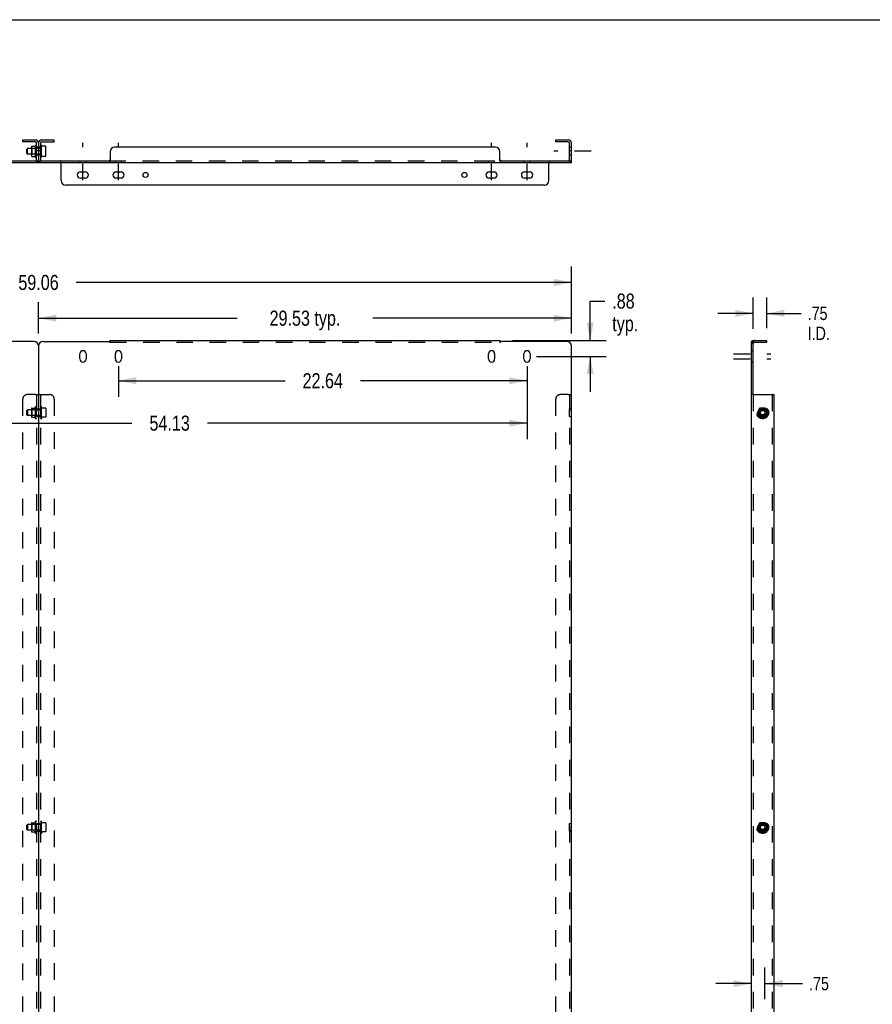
# Model space of a CAD drawing. Header units: inches. Extents: x 0 to 167, y 0 to 108.
# Tile 4 of 6: x 38 to 86, y 54 to 108. Entities that reach past the tile are written whole.
import ezdxf

# ---------------------------------------------------------------- set-up
doc = ezdxf.new("R2010")
doc.units = ezdxf.units.IN
doc.header["$LTSCALE"] = 9.188291
doc.header["$MEASUREMENT"] = 0
doc.linetypes.add('DASHED', pattern=[0.2, 0.1, -0.1])
doc.linetypes.add('HIDDEN', pattern=[0.2, 0.1, -0.1])
doc.layers.get('0').update_dxf_attribs({"linetype": 'CONTINUOUS'})
doc.layers.add('02___PRT_ALL_AXES', color=7, linetype='CONTINUOUS')
doc.layers.add('DEFAULT_2', color=8, linetype='HIDDEN')
doc.styles.get("Standard").update_dxf_attribs({"font": 'txt', "width": 0.8})
doc.dimstyles.new('DIMSTYLE_1', dxfattribs={"dimtxt": 0.835299, "dimasz": 0.982705, "dimexe": 0.09, "dimexo": 0.07, "dimgap": 0.0425, "dimtad": 0, "dimtih": 1, "dimtoh": 1, "dimzin": 4, "dimdsep": 46, "dimtxsty": 'Standard', "dimblk": '_FILLED', "dimblk1": '_FILLED', "dimblk2": '_FILLED', "dimcen": 0.09, "dimadec": 0, "dimazin": 0, "dimtfac": 1, "dimtofl": 0, "dimtmove": 0, "dimatfit": 3, "dimldrblk": '_FILLED', "dimfxl": 0, "dimtolj": 1, "dimtzin": 4, "dimarcsym": 0})
doc.dimstyles.new('DIMSTYLE_2', dxfattribs={"dimtxt": 0.737029, "dimasz": 0.982705, "dimexe": 0.09, "dimexo": 0.07, "dimgap": 0.0375, "dimtad": 0, "dimtih": 1, "dimtoh": 1, "dimzin": 4, "dimdsep": 46, "dimtxsty": 'Standard', "dimblk": '_FILLED', "dimblk1": '_FILLED', "dimblk2": '_FILLED', "dimcen": 0.09, "dimadec": 0, "dimazin": 0, "dimtfac": 1, "dimtofl": 0, "dimtmove": 0, "dimatfit": 3, "dimldrblk": '_FILLED', "dimfxl": 0, "dimtolj": 1, "dimtzin": 4, "dimarcsym": 0})

# ---------------------------------------------------------------- blocks, each defined once
blk = doc.blocks.new('_FILLED')
at = {"color": 0, "linetype": 'ByBlock'}
blk.add_solid([(0, 0), (-1, 0.2), (-1, -0.2)], dxfattribs=at)
blk = doc.blocks.new('*D2')
at = {"color": 2, "linetype": 'Continuous'}
for p, q in [((9.89, 90.723), (9.89, 94.434)), ((68.945, 90.723), (68.945, 94.434)), ((9.89, 93.549), (37.329, 93.549)), ((68.945, 93.549), (41.505, 93.549))]:
    blk.add_line(p, q, dxfattribs=at)
at = {"color": 2, "linetype": 'Continuous', "xscale": 0.9827048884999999, "yscale": 0.9827048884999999, "zscale": 0.9827048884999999, "rotation": 180}
blk.add_blockref('_FILLED', (9.89, 93.549), dxfattribs=at)
at = {"color": 2, "linetype": 'Continuous', "xscale": 0.9827048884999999, "yscale": 0.9827048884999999, "zscale": 0.9827048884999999}
blk.add_blockref('_FILLED', (68.945, 93.549), dxfattribs=at)
at = {"color": 2, "linetype": 'Continuous', "insert": (39.417, 93.967), "char_height": 0.8353, "width": 3.3412, "attachment_point": 2, "line_spacing_factor": 0.9}
blk.add_mtext('59.06', dxfattribs=at)
blk = doc.blocks.new('*D5')
at = {"color": 2, "linetype": 'Continuous'}
for p, q in [((79.661, 53.869), (79.661, 55.606)), ((78.911, 54.722), (76.946, 54.722)), ((79.661, 54.722), (81.743, 54.722))]:
    blk.add_line(p, q, dxfattribs=at)
at = {"color": 2, "linetype": 'Continuous', "xscale": 0.9827048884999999, "yscale": 0.9827048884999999, "zscale": 0.9827048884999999}
blk.add_blockref('_FILLED', (78.911, 54.722), dxfattribs=at)
at = {"color": 2, "linetype": 'Continuous', "xscale": 0.9827048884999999, "yscale": 0.9827048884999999, "zscale": 0.9827048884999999, "rotation": 180}
blk.add_blockref('_FILLED', (79.661, 54.722), dxfattribs=at)
at = {"color": 2, "linetype": 'Continuous', "insert": (82.111, 55.09), "char_height": 0.737, "width": 1.76887, "attachment_point": 1, "line_spacing_factor": 0.9}
blk.add_mtext('.75', dxfattribs=at)
blk = doc.blocks.new('*D7')
at = {"color": 2, "linetype": 'Continuous'}
for p, q in [((79.015, 90.973), (79.015, 92.72)), ((79.765, 91.025), (79.765, 92.72)), ((79.015, 91.835), (77.05, 91.835)), ((79.765, 91.835), (81.666, 91.835))]:
    blk.add_line(p, q, dxfattribs=at)
at = {"color": 2, "linetype": 'Continuous', "xscale": 0.9827048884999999, "yscale": 0.9827048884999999, "zscale": 0.9827048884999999}
blk.add_blockref('_FILLED', (79.015, 91.835), dxfattribs=at)
at = {"color": 2, "linetype": 'Continuous', "xscale": 0.9827048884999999, "yscale": 0.9827048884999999, "zscale": 0.9827048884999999, "rotation": 180}
blk.add_blockref('_FILLED', (79.765, 91.835), dxfattribs=at)
at = {"color": 2, "linetype": 'Continuous', "insert": (82.034, 92.204), "char_height": 0.737, "width": 2.35849, "attachment_point": 1, "line_spacing_factor": 0.9}
blk.add_mtext('.75\\PI.D.', dxfattribs=at)
blk = doc.blocks.new('*D8')
at = {"color": 2, "linetype": 'Continuous'}
for p, q in [((39.417, 90.723), (39.417, 92.454)), ((68.945, 90.723), (68.945, 92.454)), ((39.417, 91.57), (50.422, 91.57)), ((68.945, 91.57), (57.94, 91.57))]:
    blk.add_line(p, q, dxfattribs=at)
at = {"color": 2, "linetype": 'Continuous', "xscale": 0.9827048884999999, "yscale": 0.9827048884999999, "zscale": 0.9827048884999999, "rotation": 180}
blk.add_blockref('_FILLED', (39.417, 91.57), dxfattribs=at)
at = {"color": 2, "linetype": 'Continuous', "xscale": 0.9827048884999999, "yscale": 0.9827048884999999, "zscale": 0.9827048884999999}
blk.add_blockref('_FILLED', (68.945, 91.57), dxfattribs=at)
at = {"color": 2, "linetype": 'Continuous', "insert": (54.181, 91.987), "char_height": 0.8353, "width": 6.68239, "attachment_point": 2, "line_spacing_factor": 0.9}
blk.add_mtext('29.53 typ.', dxfattribs=at)
blk = doc.blocks.new('*D9')
at = {"color": 2, "linetype": 'Continuous'}
for p, q in [((69.977, 90.337), (69.977, 92.518)), ((69.977, 92.518), (70.788, 92.518)), ((65.671, 90.337), (70.862, 90.337)), ((67, 89.454), (70.862, 89.454)), ((69.977, 89.454), (69.977, 87.489))]:
    blk.add_line(p, q, dxfattribs=at)
at = {"color": 2, "linetype": 'Continuous', "xscale": 0.9827048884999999, "yscale": 0.9827048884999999, "zscale": 0.9827048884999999}
for p, rotation in [((69.977, 90.337), 270), ((69.977, 89.454), 90)]:
    blk.add_blockref('_FILLED', p, dxfattribs=dict(at, rotation=rotation))
at = {"color": 2, "linetype": 'Continuous', "insert": (71.205, 92.936), "char_height": 0.8353, "width": 2.67296, "attachment_point": 1, "line_spacing_factor": 0.9}
blk.add_mtext('.88\\Ptyp.', dxfattribs=at)
blk = doc.blocks.new('*D10')
at = {"color": 2, "linetype": 'Continuous'}
for p, q in [((43.846, 88.907), (43.846, 87.222)), ((66.484, 88.907), (66.484, 87.222)), ((43.846, 88.107), (53.077, 88.107)), ((66.484, 88.107), (57.253, 88.107))]:
    blk.add_line(p, q, dxfattribs=at)
at = {"color": 2, "linetype": 'Continuous', "xscale": 0.9827048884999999, "yscale": 0.9827048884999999, "zscale": 0.9827048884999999, "rotation": 180}
blk.add_blockref('_FILLED', (43.846, 88.107), dxfattribs=at)
at = {"color": 2, "linetype": 'Continuous', "xscale": 0.9827048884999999, "yscale": 0.9827048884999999, "zscale": 0.9827048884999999}
blk.add_blockref('_FILLED', (66.484, 88.107), dxfattribs=at)
at = {"color": 2, "linetype": 'Continuous', "insert": (55.165, 88.524), "char_height": 0.8353, "width": 3.3412, "attachment_point": 2, "line_spacing_factor": 0.9}
blk.add_mtext('22.64', dxfattribs=at)
blk = doc.blocks.new('*D11')
at = {"color": 2, "linetype": 'Continuous'}
for p, q in [((12.35, 88.907), (12.35, 84.874)), ((66.484, 88.907), (66.484, 84.874)), ((12.35, 85.759), (44.594, 85.759)), ((66.484, 85.759), (48.771, 85.759))]:
    blk.add_line(p, q, dxfattribs=at)
at = {"color": 2, "linetype": 'Continuous', "xscale": 0.9827048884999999, "yscale": 0.9827048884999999, "zscale": 0.9827048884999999, "rotation": 180}
blk.add_blockref('_FILLED', (12.35, 85.759), dxfattribs=at)
at = {"color": 2, "linetype": 'Continuous', "xscale": 0.9827048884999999, "yscale": 0.9827048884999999, "zscale": 0.9827048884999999}
blk.add_blockref('_FILLED', (66.484, 85.759), dxfattribs=at)
at = {"color": 2, "linetype": 'Continuous', "insert": (46.682, 86.176), "char_height": 0.8353, "width": 3.3412, "attachment_point": 2, "line_spacing_factor": 0.9}
blk.add_mtext('54.13', dxfattribs=at)

msp = doc.modelspace()

# ---------------------------------------------------------------- linework, layer by layer
at = {"color": 7, "linetype": 'Continuous'}
for p, q in [((0, 108.098), (167.06, 108.098)), ((38.542, 101.333), (38.542, 101.437)), ((40.292, 101.333), (40.292, 101.437)), ((68.07, 101.333), (68.07, 101.437)), ((39.243, 101.333), (38.542, 101.333)), ((38.771, 100.937), (38.801, 100.967)), ((38.771, 100.687), (38.771, 100.937)), ((38.801, 100.657), (38.801, 100.967)), ((39.027, 100.967), (38.801, 100.967)), ((39.027, 101.039), (39.027, 100.586)), ((39.048, 101.102), (39.219, 101.102)), ((39.243, 100.494), (39.243, 101.131)), ((39.313, 100.361), (39.313, 101.263)), ((39.521, 101.263), (39.521, 100.361)), ((39.591, 101.333), (40.292, 101.333)), ((39.591, 100.498), (39.591, 101.127)), ((39.598, 101.107), (39.591, 101.127)), ((39.81, 101.1), (39.608, 101.1)), ((39.831, 100.589), (39.831, 101.036)), ((68.771, 101.333), (68.07, 101.333)), ((68.841, 100.361), (68.841, 101.263)), ((38.771, 100.687), (38.801, 100.657)), ((39.027, 100.657), (38.801, 100.657)), ((39.048, 100.522), (39.219, 100.522)), ((39.227, 100.518), (39.227, 100.518)), ((39.598, 100.518), (39.591, 100.498)), ((39.81, 100.525), (39.608, 100.525)), ((35.493, 100.291), (43.341, 100.291)), ((39.417, 100.187), (39.417, 100.291)), ((43.341, 100.291), (43.341, 100.187)), ((65.021, 100.291), (68.945, 100.291)), ((65.021, 100.291), (65.021, 100.187)), ((68.945, 100.187), (68.945, 100.291)), ((78.911, 90.285), (79.015, 90.285)), ((79.004, 90.317), (79.053, 90.225)), ((79.015, 87.337), (79.015, 90.285)), ((79.085, 90.233), (79.765, 90.233)), ((79.765, 90.233), (79.765, 90.337)), ((79.015, 87.337), (78.911, 87.337))]:
    msp.add_line(p, q, dxfattribs=at)
at = {"color": 3, "linetype": 'Continuous'}
for p, q in [((38.542, 101.437), (39.243, 101.437)), ((39.591, 101.437), (40.292, 101.437)), ((68.07, 101.437), (68.771, 101.437)), ((39.417, 101.263), (39.417, 100.361)), ((64.734, 101.041), (43.628, 101.041)), ((68.945, 100.361), (68.945, 101.263)), ((43.378, 100.791), (43.378, 100.281)), ((64.984, 100.281), (64.984, 100.791)), ((9.89, 100.187), (68.945, 100.187)), ((40.667, 99.187), (40.667, 100.15)), ((67.695, 99.187), (67.695, 100.15)), ((67.445, 98.937), (40.917, 98.937)), ((39.167, 90.285), (35.493, 90.285)), ((39.417, 90.035), (39.417, 16.078)), ((39.667, 90.285), (43.341, 90.285)), ((43.365, 90.304), (43.361, 90.301)), ((43.378, 90.337), (43.378, 90.317)), ((43.378, 90.337), (64.984, 90.337)), ((64.984, 90.337), (64.984, 90.317)), ((68.695, 90.285), (65.021, 90.285)), ((68.945, 16.078), (68.945, 90.035)), ((78.911, 16.078), (78.911, 90.285)), ((78.966, 90.307), (78.951, 90.305)), ((79.085, 90.337), (79.765, 90.337)), ((39.243, 87.337), (39.591, 87.337)), ((68.771, 87.337), (68.945, 87.337)), ((79.015, 87.337), (80.161, 87.337)), ((80.161, 87.337), (80.161, 16.078))]:
    msp.add_line(p, q, dxfattribs=at)
at = {"color": 7, "linetype": 'Continuous'}
for points in [[(39.039, 101.097), (39.04, 101.098), (39.041, 101.099), (39.042, 101.1), (39.043, 101.101), (39.044, 101.101), (39.045, 101.102), (39.046, 101.102), (39.048, 101.102), (39.048, 101.102)], [(39.227, 101.106), (39.226, 101.106), (39.226, 101.106), (39.226, 101.106), (39.226, 101.106), (39.226, 101.105), (39.226, 101.105), (39.226, 101.105), (39.226, 101.105), (39.225, 101.105), (39.225, 101.105), (39.225, 101.105), (39.225, 101.104), (39.225, 101.104), (39.224, 101.104), (39.224, 101.104), (39.224, 101.104), (39.224, 101.104), (39.223, 101.103), (39.223, 101.103), (39.222, 101.103), (39.222, 101.103), (39.222, 101.103), (39.221, 101.103), (39.221, 101.103), (39.22, 101.103), (39.219, 101.102), (39.219, 101.102)], [(39.227, 101.107), (39.227, 101.107), (39.227, 101.107), (39.227, 101.107), (39.227, 101.107), (39.227, 101.107), (39.227, 101.107), (39.227, 101.106), (39.227, 101.106), (39.227, 101.106)], [(39.606, 101.1), (39.606, 101.1), (39.606, 101.1), (39.605, 101.1), (39.605, 101.1), (39.604, 101.1), (39.604, 101.1), (39.604, 101.1), (39.604, 101.1), (39.603, 101.101), (39.603, 101.101), (39.603, 101.101), (39.603, 101.101), (39.602, 101.101), (39.602, 101.101), (39.602, 101.101), (39.602, 101.102), (39.602, 101.102), (39.601, 101.102), (39.601, 101.102), (39.601, 101.102), (39.601, 101.102), (39.601, 101.102), (39.601, 101.102), (39.601, 101.103), (39.6, 101.103), (39.6, 101.103), (39.6, 101.103), (39.6, 101.103), (39.6, 101.103), (39.6, 101.103), (39.6, 101.103), (39.6, 101.104), (39.6, 101.104), (39.599, 101.104), (39.599, 101.104), (39.599, 101.104), (39.599, 101.104), (39.599, 101.104), (39.599, 101.104), (39.599, 101.104), (39.599, 101.105), (39.599, 101.105), (39.599, 101.105), (39.599, 101.105), (39.599, 101.105), (39.599, 101.105), (39.599, 101.105), (39.599, 101.105), (39.599, 101.105), (39.599, 101.105), (39.598, 101.106), (39.598, 101.106), (39.598, 101.106), (39.598, 101.106), (39.598, 101.106), (39.598, 101.106), (39.598, 101.106), (39.598, 101.106), (39.598, 101.106), (39.598, 101.106), (39.598, 101.106), (39.598, 101.107)], [(39.608, 101.1), (39.607, 101.1), (39.607, 101.1), (39.606, 101.1)], [(39.813, 101.099), (39.811, 101.1), (39.81, 101.1)], [(39.819, 101.094), (39.818, 101.095), (39.817, 101.096), (39.816, 101.098), (39.814, 101.098), (39.813, 101.099)], [(39.039, 100.528), (39.04, 100.527), (39.041, 100.526), (39.042, 100.525), (39.043, 100.524), (39.044, 100.524), (39.045, 100.523), (39.046, 100.523)], [(39.046, 100.523), (39.048, 100.522), (39.048, 100.522)], [(39.219, 100.522), (39.219, 100.522), (39.22, 100.522), (39.22, 100.522), (39.221, 100.522), (39.221, 100.522), (39.222, 100.522), (39.222, 100.522), (39.223, 100.522), (39.223, 100.522), (39.223, 100.521), (39.224, 100.521), (39.224, 100.521), (39.224, 100.521), (39.224, 100.521), (39.224, 100.521), (39.225, 100.521), (39.225, 100.52), (39.225, 100.52), (39.225, 100.52), (39.225, 100.52), (39.226, 100.52), (39.226, 100.52), (39.226, 100.52), (39.226, 100.519), (39.226, 100.519), (39.226, 100.519), (39.226, 100.519), (39.226, 100.519), (39.227, 100.519), (39.227, 100.519), (39.227, 100.519), (39.227, 100.519), (39.227, 100.518), (39.227, 100.518), (39.227, 100.518), (39.227, 100.518)], [(39.598, 100.518), (39.598, 100.518), (39.598, 100.519), (39.598, 100.519), (39.598, 100.519), (39.598, 100.519), (39.598, 100.519), (39.598, 100.519), (39.598, 100.519), (39.598, 100.519), (39.598, 100.519), (39.598, 100.519), (39.599, 100.519), (39.599, 100.52), (39.599, 100.52), (39.599, 100.52), (39.599, 100.52), (39.599, 100.52), (39.599, 100.52), (39.599, 100.52), (39.599, 100.52), (39.599, 100.52), (39.599, 100.521), (39.599, 100.521), (39.599, 100.521), (39.599, 100.521), (39.599, 100.521), (39.599, 100.521), (39.599, 100.521), (39.6, 100.521), (39.6, 100.521), (39.6, 100.522), (39.6, 100.522), (39.6, 100.522), (39.6, 100.522), (39.6, 100.522), (39.6, 100.522)], [(39.6, 100.522), (39.6, 100.522), (39.601, 100.522), (39.601, 100.523), (39.601, 100.523), (39.601, 100.523), (39.601, 100.523), (39.601, 100.523), (39.601, 100.523), (39.602, 100.523), (39.602, 100.523), (39.602, 100.524), (39.602, 100.524), (39.602, 100.524), (39.603, 100.524), (39.603, 100.524), (39.603, 100.524), (39.603, 100.524), (39.604, 100.524), (39.604, 100.525), (39.604, 100.525), (39.604, 100.525), (39.605, 100.525), (39.605, 100.525), (39.606, 100.525), (39.606, 100.525), (39.606, 100.525), (39.607, 100.525), (39.607, 100.525), (39.608, 100.525)], [(39.819, 100.531), (39.818, 100.53), (39.817, 100.529), (39.816, 100.527), (39.814, 100.526), (39.813, 100.526), (39.811, 100.525), (39.81, 100.525)], [(43.378, 100.329), (43.376, 100.329), (43.374, 100.328), (43.372, 100.327), (43.37, 100.326), (43.368, 100.325), (43.366, 100.324), (43.365, 100.323), (43.363, 100.321), (43.361, 100.32), (43.36, 100.318), (43.359, 100.316), (43.358, 100.314), (43.357, 100.312), (43.355, 100.31), (43.354, 100.308), (43.352, 100.303)], [(64.984, 100.329), (64.986, 100.329), (64.988, 100.328), (64.99, 100.327), (64.992, 100.326), (64.994, 100.325), (64.995, 100.324), (64.997, 100.323), (64.999, 100.321), (65, 100.32), (65.002, 100.318), (65.003, 100.316), (65.004, 100.314), (65.005, 100.312), (65.006, 100.31), (65.007, 100.308)], [(43.352, 100.303), (43.351, 100.301), (43.35, 100.299), (43.349, 100.297), (43.348, 100.295), (43.347, 100.294), (43.346, 100.293), (43.344, 100.292), (43.343, 100.292), (43.341, 100.291)], [(65.007, 100.308), (65.009, 100.303), (65.01, 100.301), (65.011, 100.299), (65.013, 100.297), (65.014, 100.295), (65.015, 100.294), (65.016, 100.293), (65.018, 100.292), (65.019, 100.292), (65.021, 100.291)], [(79.044, 90.232), (79.043, 90.233), (79.042, 90.235), (79.04, 90.237), (79.038, 90.239), (79.036, 90.242), (79.034, 90.245), (79.031, 90.248), (79.029, 90.251), (79.027, 90.254), (79.025, 90.258), (79.023, 90.262), (79.021, 90.266), (79.019, 90.269), (79.018, 90.273), (79.017, 90.276), (79.016, 90.279), (79.015, 90.282), (79.015, 90.285)], [(79.053, 90.225), (79.052, 90.225), (79.052, 90.225), (79.051, 90.225), (79.05, 90.226), (79.049, 90.227), (79.048, 90.228), (79.047, 90.229), (79.045, 90.231), (79.044, 90.232)]]:
    msp.add_lwpolyline(points, dxfattribs=at)
at = {"color": 3, "linetype": 'Continuous'}
for points in [[(40.643, 100.171), (40.641, 100.176), (40.64, 100.178), (40.639, 100.18), (40.638, 100.182), (40.637, 100.184), (40.636, 100.185), (40.634, 100.186), (40.633, 100.187), (40.632, 100.187), (40.63, 100.187)], [(40.667, 100.15), (40.665, 100.15), (40.663, 100.151), (40.661, 100.152), (40.659, 100.152), (40.657, 100.153), (40.655, 100.155), (40.654, 100.156), (40.652, 100.157), (40.65, 100.159), (40.649, 100.161), (40.648, 100.163), (40.647, 100.165), (40.645, 100.167), (40.644, 100.169), (40.643, 100.171)], [(43.37, 100.247), (43.368, 100.237), (43.367, 100.232), (43.366, 100.227), (43.365, 100.223), (43.364, 100.218), (43.363, 100.214), (43.362, 100.211), (43.361, 100.208), (43.359, 100.204), (43.358, 100.201), (43.357, 100.199), (43.355, 100.196), (43.354, 100.194), (43.352, 100.192), (43.351, 100.191), (43.349, 100.19), (43.347, 100.189), (43.345, 100.188), (43.343, 100.188), (43.341, 100.187)], [(43.378, 100.281), (43.377, 100.276), (43.375, 100.272), (43.374, 100.267), (43.373, 100.262), (43.372, 100.257), (43.371, 100.252), (43.37, 100.247)], [(64.984, 100.281), (64.985, 100.276), (64.987, 100.272), (64.988, 100.267), (64.989, 100.262), (64.99, 100.257), (64.991, 100.252), (64.992, 100.247), (64.994, 100.237)], [(64.994, 100.237), (64.995, 100.232), (64.996, 100.227), (64.997, 100.223), (64.998, 100.218), (64.999, 100.214), (65, 100.211), (65.001, 100.208), (65.002, 100.204), (65.004, 100.201), (65.005, 100.199), (65.007, 100.196), (65.008, 100.194), (65.01, 100.192), (65.011, 100.191), (65.013, 100.19), (65.015, 100.189), (65.017, 100.188), (65.019, 100.188), (65.021, 100.187)], [(67.695, 100.15), (67.697, 100.15), (67.699, 100.151), (67.701, 100.152), (67.703, 100.152), (67.705, 100.153), (67.707, 100.155), (67.708, 100.156), (67.71, 100.157), (67.711, 100.159), (67.713, 100.161), (67.714, 100.163), (67.715, 100.165), (67.716, 100.167), (67.717, 100.169), (67.718, 100.171), (67.72, 100.176)], [(67.72, 100.176), (67.721, 100.178), (67.723, 100.18), (67.724, 100.182), (67.725, 100.184), (67.726, 100.185), (67.727, 100.186), (67.729, 100.187), (67.73, 100.187), (67.732, 100.187)], [(43.361, 90.301), (43.359, 90.3), (43.358, 90.299), (43.357, 90.298), (43.355, 90.297), (43.354, 90.295), (43.352, 90.294), (43.351, 90.293), (43.349, 90.292), (43.347, 90.29), (43.345, 90.289), (43.343, 90.287), (43.341, 90.285)], [(43.378, 90.317), (43.377, 90.315), (43.375, 90.313), (43.374, 90.312), (43.373, 90.311), (43.372, 90.31), (43.371, 90.309), (43.37, 90.308), (43.369, 90.307), (43.368, 90.306), (43.367, 90.305), (43.366, 90.305), (43.365, 90.304)], [(64.984, 90.317), (64.985, 90.315), (64.987, 90.313), (64.988, 90.312), (64.989, 90.311), (64.99, 90.31), (64.991, 90.309), (64.992, 90.308), (64.993, 90.307), (64.994, 90.306), (64.995, 90.305), (64.996, 90.305), (64.997, 90.304)], [(64.997, 90.304), (65.001, 90.301), (65.002, 90.3), (65.004, 90.299), (65.005, 90.298), (65.007, 90.297), (65.008, 90.295), (65.01, 90.294), (65.011, 90.293), (65.013, 90.292), (65.015, 90.29), (65.017, 90.289), (65.019, 90.287), (65.021, 90.285)], [(78.951, 90.305), (78.946, 90.304), (78.942, 90.303), (78.938, 90.302), (78.935, 90.302), (78.931, 90.301), (78.928, 90.3), (78.925, 90.299), (78.922, 90.298), (78.92, 90.297), (78.918, 90.295), (78.916, 90.294), (78.915, 90.293), (78.913, 90.292), (78.913, 90.29), (78.912, 90.289), (78.911, 90.287), (78.911, 90.285)], [(79.004, 90.317), (79, 90.315), (78.996, 90.313), (78.991, 90.312), (78.986, 90.311), (78.981, 90.31), (78.976, 90.309), (78.971, 90.308), (78.966, 90.307)]]:
    msp.add_lwpolyline(points, dxfattribs=at)
for centre, radius, start, end in [((39.243, 101.263), 0.174, 0, 90), ((39.591, 101.263), 0.174, 90, 180), ((68.771, 101.263), 0.174, 0, 90), ((43.628, 100.791), 0.25, 90, 180), ((64.734, 100.791), 0.25, 0, 90), ((39.243, 100.361), 0.174, 336.2678, 360), ((39.591, 100.361), 0.174, 180, 203.7322), ((68.771, 100.361), 0.174, 336.2678, 360), ((40.917, 99.187), 0.25, 180, 270), ((67.445, 99.187), 0.25, 270, 360), ((39.167, 90.035), 0.25, 0, 90), ((39.667, 90.035), 0.25, 90, 180), ((68.695, 90.035), 0.25, 0, 90), ((79.085, 90.163), 0.174, 90, 117.7269)]:
    msp.add_arc(centre, radius, start, end, dxfattribs=at)
at = {"color": 7, "linetype": 'Continuous'}
for centre, radius, start, end in [((39.168, 101.039), 0.141, 156.05, 180), ((39.693, 100.812), 0.551, 144.7108, 147.6847), ((39.243, 101.263), 0.07, 0, 90), ((39.275, 101.109), 0.0384, 0, 145.5503), ((39.591, 101.263), 0.07, 90, 180), ((39.56, 101.106), 0.0384, 34.4497, 180), ((39.69, 101.036), 0.141, 0, 23.95), ((68.771, 101.263), 0.07, 0, 90), ((39.168, 100.586), 0.141, 180, 203.95), ((39.693, 100.812), 0.551, 212.3153, 215.2892), ((39.275, 100.516), 0.0384, 214.4497, 360), ((39.243, 100.361), 0.07, 270, 360), ((39.56, 100.519), 0.0384, 180, 325.5503), ((39.591, 100.361), 0.07, 180, 270), ((39.69, 100.589), 0.141, 336.05, 360), ((68.771, 100.361), 0.07, 270, 360), ((79.085, 90.163), 0.07, 90, 180)]:
    msp.add_arc(centre, radius, start, end, dxfattribs=at)
at = {"layer": '02___PRT_ALL_AXES', "color": 8, "linetype": 'HIDDEN'}
for p, q in [((39.313, 100.594), (39.313, 101.039)), ((39.521, 101.039), (39.313, 101.039)), ((39.521, 101.031), (39.313, 101.031)), ((39.417, 101.039), (39.417, 100.594)), ((39.521, 101.039), (39.521, 100.594)), ((68.945, 101.039), (68.841, 101.039)), ((68.841, 100.594), (68.841, 101.039)), ((68.945, 101.031), (68.841, 101.031)), ((68.945, 100.594), (68.945, 101.039)), ((39.521, 100.836), (39.313, 100.836)), ((39.521, 100.594), (39.313, 100.594)), ((68.945, 100.836), (68.841, 100.836)), ((68.945, 100.594), (68.841, 100.594)), ((41.706, 100.291), (42.05, 100.291)), ((41.706, 100.291), (41.706, 100.187)), ((41.706, 100.187), (42.05, 100.187)), ((42.05, 100.291), (42.05, 100.187)), ((43.674, 100.291), (44.018, 100.291)), ((43.674, 100.187), (43.674, 100.291)), ((43.674, 100.187), (44.018, 100.187)), ((44.018, 100.187), (44.018, 100.291)), ((64.344, 100.291), (64.688, 100.291)), ((64.344, 100.187), (64.344, 100.291)), ((64.344, 100.187), (64.688, 100.187)), ((64.688, 100.187), (64.688, 100.291)), ((66.312, 100.291), (66.656, 100.291)), ((66.312, 100.187), (66.312, 100.291)), ((66.312, 100.187), (66.656, 100.187)), ((66.656, 100.187), (66.656, 100.291)), ((78.911, 89.142), (78.911, 89.767)), ((79.015, 89.767), (78.911, 89.767)), ((79.015, 89.142), (79.015, 89.767)), ((79.015, 89.142), (78.911, 89.142)), ((39.313, 86.118), (39.313, 86.556)), ((39.313, 86.556), (39.521, 86.556)), ((39.417, 86.556), (39.417, 86.118)), ((39.521, 86.556), (39.521, 86.118)), ((68.841, 86.118), (68.841, 86.556)), ((68.841, 86.556), (68.945, 86.556)), ((68.945, 86.118), (68.945, 86.556)), ((39.313, 86.118), (39.521, 86.118)), ((68.841, 86.118), (68.945, 86.118)), ((39.313, 63.156), (39.313, 63.593)), ((39.313, 63.593), (39.521, 63.593)), ((39.417, 63.593), (39.417, 63.156)), ((39.521, 63.593), (39.521, 63.156)), ((68.841, 63.593), (68.945, 63.593)), ((68.841, 63.156), (68.841, 63.593)), ((68.945, 63.156), (68.945, 63.593)), ((39.313, 63.156), (39.521, 63.156)), ((68.841, 63.156), (68.945, 63.156))]:
    msp.add_line(p, q, dxfattribs=at)
at = {"layer": '02___PRT_ALL_AXES', "color": 2, "linetype": 'DASHED'}
for p, q in [((41.878, 99.205), (41.878, 101.274)), ((43.846, 99.205), (43.846, 101.274)), ((64.516, 99.205), (64.516, 101.274)), ((66.484, 99.205), (66.484, 101.274)), ((70.031, 100.812), (67.962, 100.812)), ((77.929, 89.595), (79.998, 89.595)), ((77.929, 89.314), (79.998, 89.314))]:
    msp.add_line(p, q, dxfattribs=at)
at = {"layer": '02___PRT_ALL_AXES', "color": 3, "linetype": 'Continuous'}
for p, q in [((41.737, 99.672), (42.018, 99.672)), ((42.018, 99.328), (41.737, 99.328)), ((43.706, 99.672), (43.987, 99.672)), ((43.987, 99.328), (43.706, 99.328)), ((64.375, 99.672), (64.656, 99.672)), ((64.656, 99.328), (64.375, 99.328)), ((66.344, 99.672), (66.625, 99.672)), ((66.625, 99.328), (66.344, 99.328)), ((41.706, 89.314), (41.706, 89.595)), ((42.05, 89.595), (42.05, 89.314)), ((43.674, 89.314), (43.674, 89.595)), ((44.018, 89.595), (44.018, 89.314)), ((64.344, 89.314), (64.344, 89.595)), ((64.688, 89.595), (64.688, 89.314)), ((66.312, 89.314), (66.312, 89.595)), ((66.656, 89.595), (66.656, 89.314))]:
    msp.add_line(p, q, dxfattribs=at)
for centre, radius in [((45.348, 99.5), 0.141), ((63.014, 99.5), 0.141), ((79.536, 86.337), 0.219), ((79.536, 63.375), 0.219)]:
    msp.add_circle(centre, radius, dxfattribs=at)
for centre, start, end in [((41.737, 99.5), 90, 270), ((42.018, 99.5), 270, 90), ((43.706, 99.5), 90, 270), ((43.987, 99.5), 270, 90), ((64.375, 99.5), 90, 270), ((64.656, 99.5), 270, 90), ((66.344, 99.5), 90, 270), ((66.625, 99.5), 270, 90), ((41.878, 89.595), 0, 180), ((43.846, 89.595), 0, 180), ((64.516, 89.595), 0, 180), ((66.484, 89.595), 0, 180), ((41.878, 89.314), 180, 360), ((43.846, 89.314), 180, 360), ((64.516, 89.314), 180, 360), ((66.484, 89.314), 180, 360)]:
    msp.add_arc(centre, 0.172, start, end, dxfattribs=at)
at = {"layer": 'DEFAULT_2', "color": 8, "linetype": 'HIDDEN'}
for p, q in [((39.047, 100.968), (39.027, 100.988)), ((39.521, 100.967), (39.027, 100.967)), ((39.047, 100.968), (39.047, 100.656)), ((39.293, 100.968), (39.047, 100.968)), ((39.293, 100.968), (39.313, 100.988)), ((39.293, 100.656), (39.293, 100.968)), ((39.521, 100.657), (39.027, 100.657)), ((39.047, 100.656), (39.027, 100.636)), ((39.293, 100.656), (39.047, 100.656)), ((39.293, 100.656), (39.313, 100.636)), ((40.63, 100.291), (40.63, 100.187)), ((40.667, 100.198), (40.667, 100.15)), ((43.341, 100.291), (65.021, 100.291)), ((67.695, 100.198), (67.695, 100.15)), ((67.732, 100.291), (67.732, 100.187)), ((43.378, 90.317), (43.378, 90.225)), ((43.378, 90.233), (64.984, 90.233)), ((64.984, 90.317), (64.984, 90.225)), ((78.958, 90.285), (78.958, 90.285)), ((78.964, 90.285), (78.961, 90.285)), ((78.964, 90.285), (78.963, 90.285)), ((39.243, 87.337), (38.792, 87.337)), ((39.313, 87.337), (39.313, 16.078)), ((39.521, 87.337), (39.521, 16.078)), ((39.591, 87.337), (40.042, 87.337)), ((68.771, 87.337), (68.32, 87.337)), ((68.841, 87.337), (68.841, 16.078)), ((79.015, 87.337), (79.015, 16.078)), ((80.057, 87.337), (80.057, 16.078)), ((38.542, 16.328), (38.542, 87.087)), ((40.292, 87.087), (40.292, 16.328)), ((68.07, 16.328), (68.07, 87.087)), ((38.771, 86.462), (38.801, 86.492)), ((38.771, 86.212), (38.771, 86.462)), ((38.771, 86.212), (38.801, 86.182)), ((38.801, 86.492), (38.801, 86.182)), ((39.521, 86.492), (38.801, 86.492)), ((39.521, 86.182), (38.801, 86.182)), ((39.027, 86.564), (39.027, 86.11)), ((39.047, 86.493), (39.027, 86.513)), ((39.047, 86.181), (39.027, 86.161)), ((39.038, 86.59), (39.217, 86.59)), ((39.047, 86.493), (39.047, 86.181)), ((39.293, 86.493), (39.047, 86.493)), ((39.293, 86.181), (39.047, 86.181)), ((39.243, 86.019), (39.243, 86.655)), ((39.293, 86.493), (39.313, 86.513)), ((39.293, 86.493), (39.293, 86.181)), ((39.293, 86.181), (39.313, 86.161)), ((39.591, 86.022), (39.591, 86.652)), ((39.609, 86.594), (39.591, 86.652)), ((39.82, 86.587), (39.608, 86.587)), ((39.831, 86.561), (39.831, 86.113)), ((79.388, 86.585), (79.248, 86.342)), ((79.248, 86.332), (79.388, 86.09)), ((79.25, 86.342), (79.389, 86.582)), ((79.389, 86.092), (79.25, 86.332)), ((79.676, 86.59), (79.396, 86.59)), ((79.675, 86.587), (79.398, 86.587)), ((79.684, 86.582), (79.822, 86.342)), ((79.822, 86.332), (79.684, 86.092)), ((79.825, 86.342), (79.685, 86.585)), ((79.685, 86.09), (79.825, 86.332)), ((39.038, 86.085), (39.217, 86.085)), ((39.609, 86.08), (39.591, 86.022)), ((39.82, 86.087), (39.608, 86.087)), ((79.676, 86.085), (79.396, 86.085)), ((79.675, 86.087), (79.398, 86.087)), ((38.771, 63.5), (38.801, 63.53)), ((38.771, 63.25), (38.771, 63.5)), ((38.771, 63.25), (38.801, 63.22)), ((38.801, 63.53), (38.801, 63.22)), ((39.521, 63.53), (38.801, 63.53)), ((39.027, 63.601), (39.027, 63.148)), ((39.047, 63.531), (39.027, 63.551)), ((39.038, 63.627), (39.217, 63.627)), ((39.047, 63.531), (39.047, 63.219)), ((39.293, 63.531), (39.047, 63.531)), ((39.243, 63.056), (39.243, 63.693)), ((39.293, 63.531), (39.313, 63.551)), ((39.293, 63.531), (39.293, 63.219)), ((39.591, 63.06), (39.591, 63.69)), ((39.609, 63.632), (39.591, 63.69)), ((39.82, 63.625), (39.608, 63.625)), ((39.831, 63.599), (39.831, 63.151)), ((79.388, 63.622), (79.248, 63.38)), ((79.248, 63.37), (79.388, 63.127)), ((79.25, 63.38), (79.389, 63.62)), ((79.389, 63.13), (79.25, 63.37)), ((79.676, 63.627), (79.396, 63.627)), ((79.675, 63.625), (79.398, 63.625)), ((79.684, 63.62), (79.822, 63.38)), ((79.822, 63.37), (79.684, 63.13)), ((79.825, 63.38), (79.685, 63.622)), ((79.685, 63.127), (79.825, 63.37)), ((39.521, 63.22), (38.801, 63.22)), ((39.047, 63.219), (39.027, 63.199)), ((39.038, 63.122), (39.217, 63.122)), ((39.293, 63.219), (39.047, 63.219)), ((39.293, 63.219), (39.313, 63.199)), ((39.609, 63.117), (39.591, 63.06)), ((39.82, 63.125), (39.608, 63.125)), ((79.676, 63.122), (79.396, 63.122)), ((79.675, 63.125), (79.398, 63.125))]:
    msp.add_line(p, q, dxfattribs=at)
for points in [[(40.657, 100.242), (40.656, 100.247), (40.655, 100.252), (40.654, 100.256), (40.653, 100.261), (40.652, 100.264), (40.651, 100.268), (40.65, 100.271), (40.648, 100.275), (40.647, 100.278), (40.646, 100.28), (40.644, 100.283), (40.643, 100.285), (40.641, 100.287), (40.639, 100.288), (40.638, 100.289), (40.636, 100.29), (40.634, 100.291), (40.632, 100.291), (40.63, 100.291)], [(40.667, 100.198), (40.666, 100.202), (40.664, 100.207), (40.663, 100.212), (40.662, 100.216), (40.661, 100.222), (40.659, 100.227), (40.659, 100.232), (40.657, 100.242)], [(67.695, 100.198), (67.696, 100.202), (67.698, 100.207), (67.699, 100.212), (67.7, 100.216), (67.701, 100.222), (67.702, 100.227), (67.703, 100.232)], [(67.703, 100.232), (67.705, 100.242), (67.706, 100.247), (67.707, 100.252), (67.708, 100.256), (67.709, 100.261), (67.71, 100.264), (67.711, 100.268), (67.712, 100.271), (67.713, 100.275), (67.715, 100.278), (67.716, 100.28), (67.718, 100.283), (67.719, 100.285), (67.721, 100.287), (67.722, 100.288), (67.724, 100.289), (67.726, 100.29), (67.728, 100.291), (67.73, 100.291), (67.732, 100.291)], [(43.35, 90.262), (43.349, 90.266), (43.348, 90.269), (43.347, 90.273), (43.346, 90.276), (43.344, 90.279), (43.343, 90.282), (43.341, 90.285)], [(43.378, 90.225), (43.376, 90.225), (43.374, 90.225), (43.372, 90.225), (43.37, 90.226), (43.368, 90.227), (43.366, 90.228), (43.365, 90.229), (43.363, 90.231), (43.361, 90.233), (43.36, 90.235), (43.359, 90.237), (43.358, 90.239), (43.357, 90.242), (43.355, 90.245), (43.354, 90.248), (43.353, 90.251), (43.352, 90.254), (43.35, 90.262)], [(64.984, 90.225), (64.986, 90.225), (64.988, 90.225), (64.99, 90.225), (64.992, 90.226), (64.994, 90.227), (64.995, 90.228), (64.997, 90.229), (64.999, 90.231), (65, 90.233), (65.002, 90.235), (65.003, 90.237), (65.004, 90.239), (65.005, 90.242), (65.006, 90.245), (65.007, 90.248), (65.008, 90.251), (65.009, 90.254)], [(65.009, 90.254), (65.011, 90.262), (65.013, 90.266), (65.014, 90.269), (65.015, 90.273), (65.016, 90.276), (65.018, 90.279), (65.019, 90.282), (65.021, 90.285)], [(78.961, 90.285), (78.96, 90.285), (78.96, 90.285), (78.959, 90.285), (78.959, 90.285), (78.959, 90.285), (78.958, 90.285), (78.958, 90.285)], [(78.958, 90.285), (78.958, 90.285), (78.959, 90.285), (78.959, 90.285), (78.959, 90.285), (78.96, 90.285), (78.96, 90.285), (78.961, 90.285), (78.962, 90.285), (78.962, 90.284), (78.963, 90.284), (78.964, 90.284), (78.964, 90.284), (78.965, 90.284), (78.966, 90.283), (78.966, 90.283), (78.967, 90.283), (78.968, 90.283), (78.968, 90.283), (78.969, 90.282), (78.97, 90.282), (78.971, 90.282), (78.971, 90.282), (78.972, 90.281), (78.973, 90.281), (78.974, 90.281), (78.974, 90.28), (78.975, 90.28), (78.976, 90.28), (78.977, 90.279), (78.978, 90.279), (78.978, 90.279), (78.979, 90.278), (78.98, 90.278), (78.981, 90.278), (78.982, 90.277), (78.982, 90.277), (78.983, 90.277), (78.984, 90.276), (78.985, 90.276), (78.986, 90.275), (78.987, 90.275), (78.987, 90.275), (78.988, 90.274), (78.989, 90.274), (78.99, 90.273), (78.991, 90.273), (78.992, 90.272), (78.992, 90.272), (78.993, 90.272), (78.994, 90.271), (78.995, 90.271), (78.996, 90.27), (78.997, 90.27), (78.998, 90.269), (78.998, 90.269), (78.999, 90.268), (79, 90.268), (79.001, 90.267), (79.002, 90.267), (79.003, 90.266), (79.003, 90.266), (79.004, 90.265), (79.005, 90.264), (79.006, 90.264), (79.007, 90.263), (79.008, 90.263), (79.009, 90.262), (79.009, 90.262), (79.01, 90.261), (79.011, 90.26), (79.012, 90.26), (79.013, 90.259), (79.014, 90.259), (79.015, 90.258), (79.015, 90.257), (79.016, 90.257), (79.017, 90.256), (79.018, 90.256), (79.019, 90.255), (79.02, 90.254), (79.02, 90.254), (79.021, 90.253), (79.022, 90.252), (79.023, 90.252), (79.024, 90.251), (79.025, 90.25), (79.026, 90.25), (79.026, 90.249), (79.027, 90.248), (79.028, 90.247), (79.029, 90.247), (79.03, 90.246), (79.031, 90.245), (79.031, 90.244), (79.032, 90.244), (79.033, 90.243), (79.034, 90.242), (79.035, 90.241), (79.036, 90.241), (79.036, 90.24), (79.037, 90.239), (79.038, 90.238), (79.039, 90.237), (79.04, 90.237), (79.04, 90.236), (79.041, 90.235), (79.042, 90.234), (79.043, 90.233), (79.044, 90.232), (79.044, 90.232)], [(78.962, 90.285), (78.962, 90.285), (78.961, 90.285)]]:
    msp.add_lwpolyline(points, dxfattribs=at)
for centre, radius in [((79.536, 86.337), 0.335), ((79.536, 86.337), 0.332), ((79.536, 86.337), 0.318), ((79.536, 86.337), 0.315), ((79.536, 86.337), 0.176), ((79.536, 86.337), 0.156), ((79.536, 86.337), 0.155), ((79.536, 86.337), 0.125), ((79.536, 63.375), 0.335), ((79.536, 63.375), 0.332), ((79.536, 63.375), 0.318), ((79.536, 63.375), 0.315), ((79.536, 63.375), 0.176), ((79.536, 63.375), 0.156), ((79.536, 63.375), 0.155), ((79.536, 63.375), 0.125)]:
    msp.add_circle(centre, radius, dxfattribs=at)
for centre, radius, start, end in [((39.243, 100.361), 0.174, 270, 336.2678), ((39.591, 100.361), 0.174, 203.7322, 270), ((68.771, 100.361), 0.174, 270, 336.2678), ((79.085, 90.163), 0.174, 117.7269, 180), ((38.792, 87.087), 0.25, 90, 180), ((40.042, 87.087), 0.25, 0, 90), ((68.32, 87.087), 0.25, 90, 180), ((39.168, 86.564), 0.141, 173.0882, 180), ((39.038, 86.58), 0.01, 90, 173.1077), ((39.197, 86.6), 0.01, 270, 332.1031), ((39.693, 86.337), 0.551, 144.7108, 152.1031), ((39.275, 86.634), 0.0384, 0, 145.5503), ((39.56, 86.63), 0.0384, 34.4497, 180), ((39.619, 86.597), 0.01, 195.5685, 270), ((39.82, 86.577), 0.01, 7.0624, 90), ((39.69, 86.561), 0.141, 0, 7.1935), ((79.256, 86.337), 0.01, 150.0108, 209.9908), ((79.259, 86.337), 0.01, 150.0049, 209.9905), ((79.396, 86.58), 0.01, 90.0104, 149.9917), ((79.398, 86.577), 0.01, 90.0042, 149.9927), ((79.675, 86.577), 0.01, 30.0026, 89.9916), ((79.676, 86.58), 0.01, 30.01, 89.9912), ((79.813, 86.337), 0.01, 330.0049, 29.9905), ((79.816, 86.337), 0.01, 330.0108, 29.9908), ((39.168, 86.11), 0.141, 180, 186.9118), ((39.038, 86.095), 0.01, 186.8923, 270), ((39.197, 86.075), 0.01, 27.8969, 90), ((39.693, 86.337), 0.551, 207.8969, 215.2892), ((39.275, 86.04), 0.0384, 214.4497, 360), ((39.56, 86.044), 0.0384, 180, 325.5503), ((39.619, 86.077), 0.01, 90, 164.4315), ((39.82, 86.097), 0.01, 270, 352.9376), ((39.69, 86.113), 0.141, 352.8065, 360), ((79.396, 86.095), 0.01, 210.01, 269.9912), ((79.398, 86.097), 0.01, 210.0026, 269.9916), ((79.675, 86.097), 0.01, 270.0042, 329.9927), ((79.676, 86.095), 0.01, 270.0104, 329.9917), ((39.168, 63.601), 0.141, 173.0882, 180), ((39.038, 63.617), 0.01, 90, 173.1077), ((39.197, 63.637), 0.01, 270, 332.1031), ((39.693, 63.375), 0.551, 144.7108, 152.1031), ((39.275, 63.671), 0.0384, 0, 145.5503), ((39.56, 63.668), 0.0384, 34.4497, 180), ((39.619, 63.635), 0.01, 195.5685, 270), ((39.82, 63.615), 0.01, 7.0624, 90), ((39.69, 63.599), 0.141, 0, 7.1935), ((79.256, 63.375), 0.01, 150.0108, 209.9908), ((79.259, 63.375), 0.01, 150.0049, 209.9905), ((79.396, 63.617), 0.01, 90.0104, 149.9917), ((79.398, 63.615), 0.01, 90.0042, 149.9927), ((79.675, 63.615), 0.01, 30.0026, 89.9916), ((79.676, 63.617), 0.01, 30.01, 89.9912), ((79.813, 63.375), 0.01, 330.0049, 29.9905), ((79.816, 63.375), 0.01, 330.0108, 29.9908), ((39.168, 63.148), 0.141, 180, 186.9118), ((39.038, 63.132), 0.01, 186.8923, 270), ((39.197, 63.112), 0.01, 27.8969, 90), ((39.693, 63.375), 0.551, 207.8969, 215.2892), ((39.275, 63.078), 0.0384, 214.4497, 360), ((39.56, 63.082), 0.0384, 180, 325.5503), ((39.619, 63.115), 0.01, 90, 164.4315), ((39.82, 63.135), 0.01, 270, 352.9376), ((39.69, 63.151), 0.141, 352.8065, 360), ((79.396, 63.132), 0.01, 210.01, 269.9912), ((79.398, 63.135), 0.01, 210.0026, 269.9916), ((79.675, 63.135), 0.01, 270.0042, 329.9927), ((79.676, 63.132), 0.01, 270.0104, 329.9917)]:
    msp.add_arc(centre, radius, start, end, dxfattribs=at)

# ---------------------------------------------------------------- dimensions: what is measured, and where the dimension line sits
at = {"color": 2, "linetype": 'Continuous'}
for base, p1, p2, picture, middle in [((9.889644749, 93.54935807), (68.944644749, 90.652925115), (9.889644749, 90.652925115), '*D2', (39.417144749, 93.54935807)), ((12.35, 85.759), (66.484, 88.977), (12.35, 88.977), '*D11', (46.682, 85.759)), ((43.846, 88.107), (66.484, 87.152), (43.846, 87.152), '*D10', (55.165, 88.107))]:
    dim = msp.add_linear_dim(base=base, p1=p1, p2=p2, angle=180, dimstyle='DIMSTYLE_1', dxfattribs=at)
    dim.commit()
    dim.dimension.update_dxf_attribs({"geometry": picture, "text_midpoint": middle, "dimtype": 160})
dim = msp.add_linear_dim(base=(69.977, 89.454), p1=(65.601, 90.337), p2=(66.93, 89.454), angle=270, text='<>\\Ptyp.', dimstyle='DIMSTYLE_1', dxfattribs=at)
dim.commit()
dim.dimension.update_dxf_attribs({"geometry": '*D9', "text_midpoint": (72.542, 91.892), "dimtype": 160})
for base, p1, p2, text, dimstyle, picture, middle in [((79.765, 91.835), (79.015, 92.79), (79.765, 92.79), '<>\\PI.D.', 'DIMSTYLE_2', '*D7', (83.214, 91.283)), ((68.945, 91.57), (39.417, 92.524), (68.945, 92.524), '<> typ.', 'DIMSTYLE_1', '*D8', (54.181, 91.57))]:
    dim = msp.add_linear_dim(base=base, p1=p1, p2=p2, text=text, dimstyle=dimstyle, dxfattribs=at)
    dim.commit()
    dim.dimension.update_dxf_attribs({"geometry": picture, "text_midpoint": middle, "dimtype": 160})
dim = msp.add_linear_dim(base=(79.661, 54.722), p1=(78.911, 87.337), p2=(79.661, 55.676), dimstyle='DIMSTYLE_2', dxfattribs=at)
dim.commit()
dim.dimension.update_dxf_attribs({"geometry": '*D5', "text_midpoint": (82.996, 54.722), "dimtype": 160})

doc.saveas('drawing.dxf')
